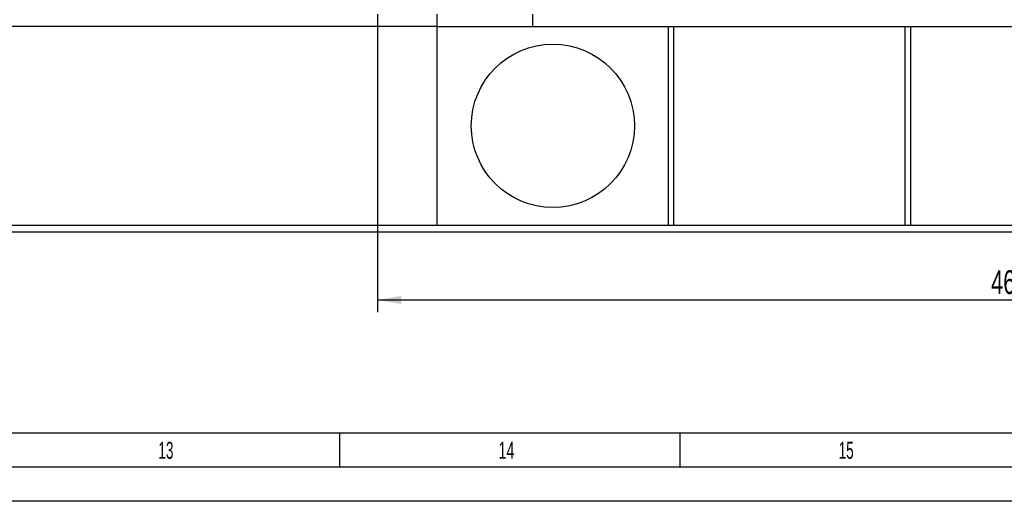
# Model space of a CAD drawing. Header units: millimetres. Extents: x 0 to 1189, y 0 to 841.
# Tile 46 of 135: x 597 to 742, y 0 to 71. Entities that reach past the tile are written whole.
import ezdxf
from ezdxf.enums import TextEntityAlignment as Align

# ---------------------------------------------------------------- set-up
doc = ezdxf.new("R2010")
doc.units = ezdxf.units.MM
doc.header["$LTSCALE"] = 65.395
doc.layers.get('0').update_dxf_attribs({"linetype": 'CONTINUOUS'})
for name, color, linetype in [('9M25C_GENSET_STD_GRUNDRAHMEN_ABL2316', 7, 'CONTINUOUS'), ('9M25C_GENSET_STD_GRUNDRAHMEN_T1_PBL2317', 7, 'CONTINUOUS'), ('links_12_VBL2315', 7, 'CONTINUOUS')]:
    doc.layers.add(name, color=color, linetype=linetype)
doc.styles.get("Standard").update_dxf_attribs({"font": 'txt', "width": 0.6})
doc.styles.add('TEXTSTYLE_2', font='txt')
doc.dimstyles.new('DIMSTYLE_1', dxfattribs={"dimtxt": 3.5, "dimasz": 3.5, "dimexe": 1.8, "dimexo": 0, "dimgap": 0.875, "dimtad": 1, "dimlfac": 25, "dimdsep": 46, "dimtxsty": 'Standard', "dimblk": '_FILLED', "dimblk1": '_FILLED', "dimblk2": '_FILLED', "dimcen": 0.09, "dimadec": 0, "dimazin": 0, "dimtp": 2, "dimtm": 2, "dimtfac": 1, "dimtofl": 0, "dimtmove": 0, "dimatfit": 3, "dimldrblk": '_FILLED', "dimfxl": 1, "dimtolj": 1, "dimarcsym": 0})

# ---------------------------------------------------------------- blocks, each defined once
blk = doc.blocks.new('_FILLED')
at = {"color": 0, "linetype": 'ByBlock'}
blk.add_solid([(0, 0), (-1, 0.167), (-1, -0.167)], dxfattribs=at)
blk = doc.blocks.new('*D5')
at = {"color": 2, "linetype": 'Continuous'}
for p, q in [((837.6, 86.448), (837.6, 27.8)), ((650, 71.6), (650, 27.8)), ((650, 29.6), (743.8, 29.6)), ((837.6, 29.6), (743.8, 29.6))]:
    blk.add_line(p, q, dxfattribs=at)
at = {"color": 2, "linetype": 'Continuous', "xscale": 3.5, "yscale": 3.5, "zscale": 3.5, "rotation": 180}
blk.add_blockref('_FILLED', (650, 29.6), dxfattribs=at)
at = {"color": 2, "linetype": 'Continuous', "xscale": 3.5, "yscale": 3.5, "zscale": 3.5}
blk.add_blockref('_FILLED', (837.6, 29.6), dxfattribs=at)
at = {"color": 2, "linetype": 'Continuous', "width": 0.690476}
blk.add_text('4690', height=3.5, dxfattribs=at).set_placement((743.8, 30.475), align=Align.CENTER)
blk = doc.blocks.new('9M25C_GENSET_STD_GRUNDRAHMEN_T1_PBL2317', base_point=(659.8, 55.6))
at = {"layer": '9M25C_GENSET_STD_GRUNDRAHMEN_T1_PBL2317', "color": 7, "linetype": 'Continuous'}
for p, q in [((658.8, 40.6), (658.8, 71.6)), ((672.85, 69.8), (672.85, 71.6)), ((658.8, 69.8), (496.2, 69.8)), ((658.8, 69.8), (670.69, 69.8)), ((670.69, 69.8), (814.8, 69.8)), ((692.8, 40.6), (692.8, 69.8)), ((693.6, 40.6), (693.6, 69.8)), ((727.6, 40.6), (727.6, 69.8)), ((728.4, 40.6), (728.4, 69.8)), ((493, 40.6), (818, 40.6)), ((493, 39.6), (818, 39.6))]:
    blk.add_line(p, q, dxfattribs=at)
blk.add_circle((675.8, 55.2), 12, dxfattribs=at)
blk = doc.blocks.new('9M25C_GENSET_STD_GRUNDRAHMEN_ABL2316', base_point=(659.8, 85.1))
at = {"layer": '9M25C_GENSET_STD_GRUNDRAHMEN_T1_PBL2317'}
blk.add_blockref('9M25C_GENSET_STD_GRUNDRAHMEN_T1_PBL2317', (659.8, 55.6), dxfattribs=at)
blk = doc.blocks.new('LINKS_12_VBL2315', base_point=(683.34, 124.8))
at = {"layer": '9M25C_GENSET_STD_GRUNDRAHMEN_ABL2316'}
blk.add_blockref('9M25C_GENSET_STD_GRUNDRAHMEN_ABL2316', (659.8, 85.1), dxfattribs=at)

msp = doc.modelspace()

# ---------------------------------------------------------------- linework, layer by layer
at = {"color": 5, "linetype": 'Continuous'}
for p, q in [((1179, 10), (10, 10)), ((644.5, 5), (644.5, 10)), ((694.5, 5), (694.5, 10)), ((1189, 0), (0, 0))]:
    msp.add_line(p, q, dxfattribs=at)
at = {"color": 6, "linetype": 'Continuous'}
msp.add_line((1184, 5), (5, 5), dxfattribs=at)

# ---------------------------------------------------------------- block references
at = {"layer": 'links_12_VBL2315'}
msp.add_blockref('LINKS_12_VBL2315', (683.33893, 124.8), dxfattribs=at)

# ---------------------------------------------------------------- texts
at = {"color": 5, "linetype": 'Continuous', "style": 'TEXTSTYLE_2'}
for s, width, p in [('13', 0.595238, (617.806, 6.248)), ('14', 0.630952, (667.806, 6.248)), ('15', 0.595238, (717.806, 6.248))]:
    msp.add_text(s, height=2.50001, dxfattribs=dict(at, width=width)).set_placement(p)

# ---------------------------------------------------------------- dimensions: what is measured, and where the dimension line sits
at = {"color": 2, "linetype": 'Continuous'}
dim = msp.add_linear_dim(base=(837.6, 29.6), p1=(650, 71.6), p2=(837.6, 86.448), dimstyle='DIMSTYLE_1', dxfattribs=at)
dim.commit()
dim.dimension.update_dxf_attribs({"geometry": '*D5', "text_midpoint": (743.46666, 29.6), "dimtype": 160})

doc.saveas('drawing.dxf')
